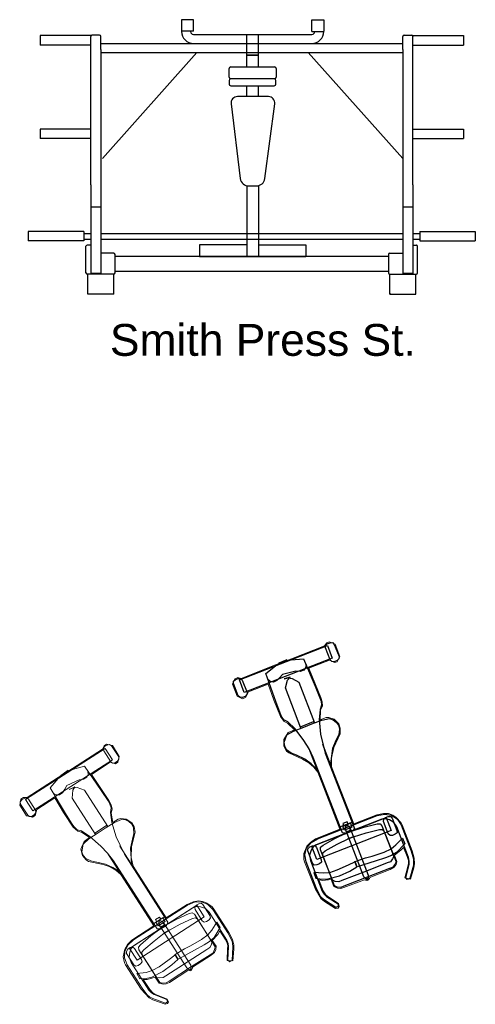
# Model space of a CAD drawing. Header units: millimetres. Extents: x 217.8 to 250.3, y 155.3 to 171.1.
# Tile 16 of 35: x 230.9 to 233.2, y 159.9 to 164.8. Entities that reach past the tile are written whole.
import ezdxf

# ---------------------------------------------------------------- set-up
doc = ezdxf.new("R2010")
doc.units = ezdxf.units.MM
doc.layers.add('ARREDI_attrezzature', color=175, linetype='Continuous')
doc.layers.add('ATTREZZI', color=175, linetype='Continuous', lineweight=0)
doc.layers.add('TESTO', color=253, linetype='Continuous', lineweight=25)
doc.styles.get("Standard").update_dxf_attribs({"font": 'ARIAL.TTF'})

msp = doc.modelspace()

# ---------------------------------------------------------------- linework, layer by layer
at = {"layer": 'ARREDI_attrezzature'}
for p, q in [((231.7212, 164.8439), (231.7212, 164.7855)), ((231.7808, 164.8439), (231.7212, 164.8439)), ((231.7808, 164.7855), (231.7808, 164.8439)), ((232.3769, 164.7843), (232.3769, 164.8439)), ((232.3769, 164.8439), (232.4365, 164.8439)), ((232.4365, 164.8439), (232.4365, 164.7855)), ((231.7808, 164.7855), (231.7212, 164.7855)), ((231.7808, 164.7694), (232.049, 164.7694)), ((232.049, 164.7247), (232.049, 164.7694)), ((232.049, 164.7694), (232.0788, 164.7694)), ((232.0788, 164.7694), (232.1086, 164.7694)), ((232.1086, 164.7247), (232.1086, 164.7694)), ((232.1086, 164.7694), (232.3769, 164.7694)), ((232.3769, 164.7843), (232.4352, 164.7843)), ((231.7808, 164.7247), (232.049, 164.7247)), ((232.049, 164.6651), (232.049, 164.7247)), ((232.049, 164.7247), (232.0788, 164.7247)), ((232.0788, 164.7247), (232.1086, 164.7247)), ((232.1086, 164.6651), (232.1086, 164.7247)), ((232.1086, 164.7247), (232.3769, 164.7247)), ((232.0788, 164.6651), (232.049, 164.6651)), ((232.049, 164.6651), (232.0788, 164.6651)), ((232.049, 164.6055), (232.049, 164.6651)), ((232.1086, 164.6651), (232.0788, 164.6651)), ((232.0788, 164.6651), (232.1086, 164.6651)), ((232.1086, 164.6055), (232.1086, 164.6651)), ((231.9602, 164.5554), (231.9602, 164.598)), ((231.9687, 164.6065), (232.189, 164.6065)), ((232.1974, 164.598), (232.1974, 164.5554)), ((231.9602, 164.5554), (231.9602, 164.5554)), ((231.9602, 164.5385), (231.9602, 164.5203)), ((231.9602, 164.5385), (231.9602, 164.5385)), ((232.189, 164.547), (231.9687, 164.547)), ((232.1872, 164.547), (231.9687, 164.547)), ((232.1957, 164.5203), (232.1957, 164.5385)), ((231.9687, 164.5118), (232.1872, 164.5118)), ((232.049, 164.4572), (232.049, 164.5118)), ((232.1086, 164.4572), (232.1086, 164.5118)), ((232.1579, 164.4572), (232.0026, 164.4572)), ((231.9702, 164.4206), (232.0161, 164.045)), ((232.1406, 164.045), (232.19, 164.4206)), ((232.049, 164.0094), (232.049, 163.6518)), ((232.0602, 164.0084), (232.0989, 164.0084)), ((232.0602, 164.0084), (232.0602, 164.0084)), ((232.1086, 164.0094), (232.1086, 163.6518)), ((231.8106, 163.7114), (231.8106, 163.6518)), ((232.049, 163.7114), (231.8106, 163.7114)), ((232.1086, 163.7114), (232.3471, 163.7114)), ((232.3471, 163.7114), (232.3471, 163.6518)), ((232.3471, 163.6518), (231.8106, 163.6518)), ((232.0122, 161.5239), (232.4553, 161.6961)), ((232.4452, 161.6976), (232.4545, 161.7053)), ((232.4458, 161.6856), (232.4452, 161.6976)), ((232.4698, 161.6239), (232.4458, 161.6856)), ((232.4545, 161.7053), (232.4687, 161.7109)), ((232.4553, 161.6961), (232.4798, 161.6333)), ((232.4687, 161.7109), (232.4808, 161.7115)), ((232.4808, 161.7115), (232.4897, 161.7026)), ((232.4897, 161.7026), (232.5136, 161.641)), ((232.4798, 161.6333), (232.0366, 161.4611)), ((232.1937, 161.5944), (232.2514, 161.6251)), ((232.2099, 161.6075), (232.2727, 161.6251)), ((232.2514, 161.6251), (232.2099, 161.6075)), ((232.2727, 161.6251), (232.3354, 161.629)), ((232.3354, 161.629), (232.394, 161.4921)), ((232.477, 161.6158), (232.4698, 161.6239)), ((232.5037, 161.6207), (232.4895, 161.6152)), ((232.5126, 161.6296), (232.5037, 161.6207)), ((232.5136, 161.641), (232.5126, 161.6296)), ((232.1444, 161.5562), (232.1937, 161.5944)), ((232.2965, 161.5675), (232.2292, 161.5509)), ((232.3187, 161.5665), (232.2965, 161.5675)), ((232.3369, 161.5723), (232.3187, 161.5665)), ((232.3456, 161.5852), (232.3369, 161.5723)), ((232.3476, 161.601), (232.3456, 161.5852)), ((232.4895, 161.6152), (232.477, 161.6158)), ((231.9825, 161.5055), (231.9831, 161.5181)), ((231.9831, 161.5181), (231.9924, 161.5258)), ((231.9924, 161.5258), (232.0054, 161.5308)), ((232.0054, 161.5308), (232.0175, 161.5314)), ((232.0366, 161.4611), (232.0122, 161.5239)), ((232.0175, 161.5314), (232.0264, 161.5226)), ((232.0264, 161.5226), (232.0504, 161.4609)), ((232.1952, 161.4149), (232.1444, 161.5562)), ((232.1669, 161.5158), (232.1543, 161.5273)), ((232.2005, 161.5207), (232.1832, 161.5126)), ((232.2151, 161.5359), (232.2005, 161.5207)), ((232.2292, 161.5509), (232.2151, 161.5359)), ((232.2678, 161.5372), (232.2375, 161.5295)), ((232.2375, 161.5295), (232.2579, 161.5334)), ((232.2434, 161.4841), (232.2544, 161.5225)), ((232.2544, 161.5225), (232.2678, 161.5372)), ((232.2579, 161.5334), (232.2777, 161.5315)), ((232.2777, 161.5315), (232.3113, 161.5118)), ((232.0065, 161.4439), (231.9825, 161.5055)), ((232.1832, 161.5126), (232.1669, 161.5158)), ((232.3222, 161.2813), (232.2434, 161.4841)), ((232.3113, 161.5118), (232.3906, 161.3078)), ((232.394, 161.4921), (232.4178, 161.4344)), ((232.0149, 161.4362), (232.0065, 161.4439)), ((232.0274, 161.4356), (232.0149, 161.4362)), ((232.0405, 161.4407), (232.0274, 161.4356)), ((232.0493, 161.4496), (232.0405, 161.4407)), ((232.0504, 161.4609), (232.0493, 161.4496)), ((232.4178, 161.4344), (232.4231, 161.4174)), ((232.2166, 161.3563), (232.1952, 161.4149)), ((232.4179, 161.3744), (232.4139, 161.3251)), ((232.4257, 161.3966), (232.4179, 161.3744)), ((232.4231, 161.4174), (232.4257, 161.3966)), ((232.2243, 161.3401), (232.2166, 161.3563)), ((232.2364, 161.323), (232.2243, 161.3401)), ((232.2566, 161.3131), (232.2364, 161.323)), ((232.3764, 161.3023), (232.4273, 161.3221)), ((232.4139, 161.3251), (232.4212, 161.2501)), ((232.4273, 161.3221), (232.4652, 161.33)), ((232.4652, 161.33), (232.4841, 161.3237)), ((232.4841, 161.3237), (232.4995, 161.312)), ((232.2922, 161.2778), (232.2566, 161.3131)), ((232.2843, 161.2665), (232.3364, 161.2868)), ((232.337, 161.2188), (232.2922, 161.2778)), ((232.3194, 161.2884), (232.3854, 161.314)), ((232.3222, 161.2813), (232.3194, 161.2884)), ((232.3364, 161.2868), (232.3764, 161.3023)), ((232.3854, 161.314), (232.3882, 161.3069)), ((232.4995, 161.312), (232.5112, 161.296)), ((232.5112, 161.296), (232.5162, 161.2761)), ((232.5162, 161.2761), (232.5119, 161.2485)), ((232.2379, 161.2103), (232.251, 161.2468)), ((232.251, 161.2468), (232.2843, 161.2665)), ((232.4212, 161.2501), (232.4444, 161.1554)), ((232.4991, 161.2217), (232.4803, 161.1789)), ((232.5119, 161.2485), (232.4991, 161.2217)), ((232.24, 161.1907), (232.2379, 161.2103)), ((232.2498, 161.1726), (232.24, 161.1907)), ((232.2728, 161.1556), (232.2498, 161.1726)), ((232.3628, 161.1769), (232.337, 161.2188)), ((232.3839, 161.1333), (232.3628, 161.1769)), ((232.5159, 160.7828), (232.3628, 161.1769)), ((232.3637, 161.1746), (232.3628, 161.1769)), ((232.3639, 161.1746), (232.3637, 161.1746)), ((232.4321, 161.2011), (232.4297, 161.2002)), ((232.4297, 161.2002), (232.5819, 160.8084)), ((232.4803, 161.1789), (232.4708, 161.1015)), ((232.3003, 161.1445), (232.2728, 161.1556)), ((232.342, 161.1252), (232.3003, 161.1445)), ((232.3741, 161.1022), (232.342, 161.1252)), ((232.5309, 160.7546), (232.3839, 161.1333)), ((232.4444, 161.1554), (232.5915, 160.7767)), ((232.4024, 161.0749), (232.3741, 161.1022)), ((232.4117, 161.0615), (232.4024, 161.0749)), ((232.4708, 161.1015), (232.4737, 161.0799)), ((232.376, 160.6861), (232.7503, 160.8316)), ((232.4047, 160.7246), (232.7055, 160.8415)), ((232.7055, 160.8415), (232.7422, 160.8489)), ((232.7486, 160.8255), (232.729, 160.8233)), ((232.7387, 160.823), (232.7475, 160.8319)), ((232.7422, 160.8489), (232.7771, 160.8434)), ((232.7475, 160.8319), (232.7617, 160.8374)), ((232.767, 160.8203), (232.7486, 160.8255)), ((232.7503, 160.8316), (232.7757, 160.7664)), ((232.7617, 160.8374), (232.7742, 160.8368)), ((232.7742, 160.8368), (232.7815, 160.8287)), ((232.7771, 160.8434), (232.8062, 160.8247)), ((232.7815, 160.8287), (232.8054, 160.767)), ((232.8062, 160.8247), (232.8263, 160.7942)), ((232.729, 160.8233), (232.3985, 160.6949)), ((232.5819, 160.8084), (232.5159, 160.7828)), ((232.5325, 160.7883), (232.5597, 160.7989)), ((232.5403, 160.7681), (232.5325, 160.7883)), ((232.5551, 160.8107), (232.533, 160.8022)), ((232.533, 160.8022), (232.5376, 160.7903)), ((232.5376, 160.7903), (232.5708, 160.8032)), ((232.5676, 160.7787), (232.5403, 160.7681)), ((232.5559, 160.7957), (232.5448, 160.7913)), ((232.5448, 160.7913), (232.5585, 160.7912)), ((232.5787, 160.7831), (232.5455, 160.7702)), ((232.5458, 160.7726), (232.5459, 160.7863)), ((232.5459, 160.7863), (232.5559, 160.7957)), ((232.5597, 160.7989), (232.5551, 160.8107)), ((232.5585, 160.7912), (232.5679, 160.7812)), ((232.5717, 160.768), (232.5676, 160.7787)), ((232.5679, 160.7812), (232.661, 160.5416)), ((232.5708, 160.8032), (232.5787, 160.7831)), ((232.576, 160.7638), (232.6383, 160.7826)), ((232.5915, 160.7767), (232.5855, 160.7675)), ((232.6383, 160.7826), (232.7056, 160.7992)), ((232.7056, 160.7992), (232.7205, 160.7995)), ((232.7205, 160.7995), (232.7298, 160.7895)), ((232.7298, 160.7895), (232.7893, 160.6365)), ((232.7376, 160.8117), (232.7387, 160.823)), ((232.7616, 160.75), (232.7376, 160.8117)), ((232.7898, 160.8074), (232.767, 160.8203)), ((232.8054, 160.7848), (232.7898, 160.8074)), ((232.8641, 160.6301), (232.8054, 160.7848)), ((232.8263, 160.7942), (232.877, 160.6638)), ((232.7757, 160.7664), (232.4013, 160.6209)), ((232.4332, 160.6934), (232.4929, 160.7261)), ((232.4929, 160.7261), (232.5515, 160.7544)), ((232.5039, 160.6977), (232.5626, 160.7259)), ((232.5427, 160.7523), (232.5309, 160.7546)), ((232.5805, 160.7629), (232.5413, 160.7476)), ((232.5413, 160.7476), (232.55, 160.7511)), ((232.55, 160.7511), (232.5427, 160.7523)), ((232.5455, 160.7702), (232.5496, 160.7595)), ((232.6389, 160.5331), (232.5458, 160.7726)), ((232.58, 160.7654), (232.5475, 160.7528)), ((232.5475, 160.7528), (232.576, 160.7638)), ((232.5496, 160.7595), (232.5717, 160.768)), ((232.5515, 160.7544), (232.58, 160.7654)), ((232.591, 160.737), (232.5586, 160.7243)), ((232.5586, 160.7243), (232.587, 160.7354)), ((232.5626, 160.7259), (232.591, 160.737)), ((232.5855, 160.7675), (232.5805, 160.7629)), ((232.587, 160.7354), (232.6494, 160.7542)), ((232.6494, 160.7542), (232.7166, 160.7707)), ((232.7166, 160.7707), (232.7315, 160.7711)), ((232.7315, 160.7711), (232.7404, 160.7622)), ((232.7404, 160.7622), (232.8004, 160.6081)), ((232.7705, 160.7412), (232.7616, 160.75)), ((232.7825, 160.7417), (232.7705, 160.7412)), ((232.7967, 160.7473), (232.7825, 160.7417)), ((232.806, 160.755), (232.7967, 160.7473)), ((232.7998, 160.6938), (232.8332, 160.7273)), ((232.8054, 160.767), (232.806, 160.755)), ((232.8332, 160.7273), (232.8442, 160.6988)), ((232.3418, 160.6442), (232.3506, 160.6777)), ((232.3506, 160.6777), (232.3726, 160.7053)), ((232.3572, 160.6748), (232.366, 160.6836)), ((232.366, 160.6836), (232.3803, 160.6892)), ((232.3726, 160.7053), (232.4047, 160.7246)), ((232.3838, 160.6837), (232.3737, 160.6675)), ((232.4013, 160.6209), (232.376, 160.6861)), ((232.3803, 160.6892), (232.3928, 160.6886)), ((232.3985, 160.6949), (232.3838, 160.6837)), ((232.3928, 160.6886), (232.4, 160.6805)), ((232.4, 160.6805), (232.424, 160.6188)), ((232.4207, 160.6694), (232.4208, 160.6831)), ((232.4208, 160.6831), (232.4332, 160.6934)), ((232.4443, 160.6649), (232.5039, 160.6977)), ((232.7757, 160.6749), (232.7998, 160.6938)), ((232.8442, 160.6988), (232.8037, 160.6558)), ((232.3476, 160.6082), (232.3418, 160.6442)), ((232.3561, 160.6634), (232.3572, 160.6748)), ((232.3801, 160.6018), (232.3561, 160.6634)), ((232.3737, 160.6675), (232.3656, 160.6425)), ((232.3656, 160.6425), (232.3694, 160.6153)), ((232.4802, 160.5164), (232.4207, 160.6694)), ((232.4313, 160.6421), (232.4319, 160.6547)), ((232.4912, 160.488), (232.4313, 160.6421)), ((232.4319, 160.6547), (232.4443, 160.6649)), ((232.5948, 160.6101), (232.6463, 160.6287)), ((232.6463, 160.6287), (232.6797, 160.6376)), ((232.6797, 160.6376), (232.7403, 160.6571)), ((232.7474, 160.6284), (232.695, 160.6122)), ((232.7403, 160.6571), (232.7757, 160.6749)), ((232.777, 160.64), (232.7474, 160.6284)), ((232.8037, 160.6558), (232.777, 160.64)), ((232.7893, 160.6365), (232.7835, 160.6234)), ((232.867, 160.6121), (232.8641, 160.6301)), ((232.877, 160.6638), (232.8886, 160.6233)), ((232.3983, 160.4778), (232.3476, 160.6082)), ((232.3694, 160.6153), (232.4293, 160.4612)), ((232.389, 160.5929), (232.3801, 160.6018)), ((232.4011, 160.5935), (232.389, 160.5929)), ((232.4153, 160.5991), (232.4011, 160.5935)), ((232.4246, 160.6068), (232.4153, 160.5991)), ((232.424, 160.6188), (232.4246, 160.6068)), ((232.5603, 160.5913), (232.5031, 160.5663)), ((232.5921, 160.6077), (232.5603, 160.5913)), ((232.5673, 160.5626), (232.6038, 160.5835)), ((232.5932, 160.6108), (232.5921, 160.6077)), ((232.6038, 160.5835), (232.5932, 160.6108)), ((232.6049, 160.584), (232.5948, 160.6101)), ((232.695, 160.6122), (232.6049, 160.584)), ((232.7559, 160.6031), (232.6519, 160.5627)), ((232.7725, 160.6095), (232.7559, 160.6031)), ((232.7835, 160.5811), (232.7669, 160.5746)), ((232.7835, 160.6234), (232.7725, 160.6095)), ((232.7946, 160.5949), (232.7835, 160.5811)), ((232.8004, 160.6081), (232.7946, 160.5949)), ((232.8497, 160.5303), (232.8666, 160.5956)), ((232.8666, 160.5956), (232.867, 160.6121)), ((232.8878, 160.5902), (232.8697, 160.5245)), ((232.889, 160.6084), (232.8878, 160.5902)), ((232.8886, 160.6233), (232.889, 160.6084)), ((232.4337, 160.5516), (232.386, 160.5549)), ((232.386, 160.5549), (232.3971, 160.5265)), ((232.4654, 160.5544), (232.4337, 160.5516)), ((232.4573, 160.5226), (232.5165, 160.5388)), ((232.5031, 160.5663), (232.4654, 160.5544)), ((232.5165, 160.5388), (232.5673, 160.5626)), ((232.6519, 160.5627), (232.5274, 160.5143)), ((232.663, 160.5343), (232.5385, 160.4858)), ((232.6482, 160.5231), (232.6389, 160.5331)), ((232.6609, 160.5279), (232.6509, 160.5186)), ((232.661, 160.5416), (232.6609, 160.5279)), ((232.7669, 160.5746), (232.663, 160.5343)), ((232.8567, 160.5194), (232.8497, 160.5303)), ((232.3971, 160.5265), (232.4275, 160.5219)), ((232.4275, 160.5219), (232.4573, 160.5226)), ((232.4934, 160.5106), (232.4802, 160.5164)), ((232.5044, 160.4822), (232.4912, 160.488)), ((232.512, 160.5083), (232.4934, 160.5106)), ((232.5231, 160.4799), (232.5044, 160.4822)), ((232.5274, 160.5143), (232.512, 160.5083)), ((232.5385, 160.4858), (232.5231, 160.4799)), ((232.6619, 160.5229), (232.6482, 160.5231)), ((232.6509, 160.5186), (232.6619, 160.5229)), ((232.8697, 160.5245), (232.8567, 160.5194)), ((232.4171, 160.44), (232.3983, 160.4778)), ((232.4257, 160.4284), (232.4171, 160.44)), ((232.4293, 160.4612), (232.4393, 160.4459)), ((232.4393, 160.4459), (232.4508, 160.434)), ((232.4508, 160.434), (232.5086, 160.3978)), ((232.44, 160.4162), (232.4257, 160.4284)), ((232.4977, 160.3799), (232.44, 160.4162)), ((232.5096, 160.3845), (232.4977, 160.3799)), ((232.5086, 160.3978), (232.5096, 160.3845))]:
    msp.add_line(p, q, dxfattribs=at)
at = {"layer": 'ARREDI_attrezzature', "linetype": 'Continuous'}
for p, q in [((231.0097, 164.7638), (231.0097, 164.7162)), ((231.0605, 164.7638), (231.0097, 164.7638)), ((231.1113, 164.7638), (231.0605, 164.7638)), ((231.2637, 164.7638), (231.1113, 164.7638)), ((231.2637, 164.7638), (231.2637, 164.7593)), ((231.2637, 164.0141), (231.2637, 164.7593)), ((231.3084, 164.7654), (231.2698, 164.7654)), ((231.3145, 164.6933), (231.3145, 164.7593)), ((232.8346, 164.6933), (232.8346, 164.7593)), ((232.8407, 164.7654), (232.8793, 164.7654)), ((232.8854, 164.7638), (233.0378, 164.7638)), ((232.8854, 164.7638), (232.8854, 164.7593)), ((232.8854, 164.0141), (232.8854, 164.7593)), ((233.0378, 164.7638), (233.0886, 164.7638)), ((233.0886, 164.7638), (233.1394, 164.7638)), ((233.1394, 164.7638), (233.1394, 164.7162)), ((231.0605, 164.7162), (231.0097, 164.7162)), ((231.1113, 164.7162), (231.0605, 164.7162)), ((231.2637, 164.7162), (231.1113, 164.7162)), ((231.3145, 164.7241), (232.8346, 164.7241)), ((231.3145, 164.6933), (231.3145, 164.0141)), ((232.8346, 164.6933), (232.8346, 164.0141)), ((232.8854, 164.7162), (233.0378, 164.7162)), ((233.0378, 164.7162), (233.0886, 164.7162)), ((233.0886, 164.7162), (233.1394, 164.7162)), ((231.3145, 164.6797), (232.8346, 164.6797)), ((231.7986, 164.6797), (231.3231, 164.1462)), ((232.3591, 164.6797), (232.8346, 164.1462)), ((231.0097, 164.2939), (231.0097, 164.2463)), ((231.0605, 164.2939), (231.0097, 164.2939)), ((231.2637, 164.2939), (231.0605, 164.2939)), ((232.8854, 164.2939), (233.0886, 164.2939)), ((233.0886, 164.2939), (233.1394, 164.2939)), ((233.1394, 164.2939), (233.1394, 164.2463)), ((231.0605, 164.2463), (231.0097, 164.2463)), ((231.2637, 164.2463), (231.0605, 164.2463)), ((232.8854, 164.2463), (233.0886, 164.2463)), ((233.0886, 164.2463), (233.1394, 164.2463)), ((231.2637, 164.0141), (231.2637, 163.902)), ((231.3145, 164.0141), (231.3145, 163.902)), ((232.8346, 164.0141), (232.8346, 163.902)), ((232.8854, 164.0141), (232.8854, 163.902)), ((231.2637, 163.902), (231.2698, 163.902)), ((231.2637, 163.902), (231.2637, 163.5683)), ((231.2698, 163.902), (231.3145, 163.902)), ((231.2698, 163.902), (231.3084, 163.902)), ((231.3145, 163.902), (231.3145, 163.5683)), ((232.8346, 163.902), (232.8407, 163.902)), ((232.8346, 163.902), (232.8346, 163.5683)), ((232.8376, 163.902), (232.8854, 163.902)), ((232.8854, 163.902), (232.8854, 163.5683)), ((230.9494, 163.7788), (230.9494, 163.7311)), ((231.2288, 163.7788), (230.9494, 163.7788)), ((231.2288, 163.7788), (231.2288, 163.7311)), ((231.2288, 163.7692), (231.2637, 163.7692)), ((231.3145, 163.7692), (232.8346, 163.7692)), ((232.8854, 163.7692), (232.9203, 163.7692)), ((232.9203, 163.7788), (232.9203, 163.7311)), ((232.9203, 163.7788), (233.1997, 163.7788)), ((233.1997, 163.7788), (233.1997, 163.7311)), ((231.2288, 163.7311), (230.9494, 163.7311)), ((231.2288, 163.7407), (231.2637, 163.7407)), ((231.2399, 163.5707), (231.2399, 163.7043)), ((231.2622, 163.7105), (231.2462, 163.7105)), ((231.3145, 163.7407), (232.8346, 163.7407)), ((232.8854, 163.7407), (232.9203, 163.7407)), ((232.8869, 163.7105), (232.9029, 163.7105)), ((232.9091, 163.5707), (232.9091, 163.7043)), ((232.9203, 163.7311), (233.1997, 163.7311)), ((231.3167, 163.6692), (231.3151, 163.6692)), ((231.3722, 163.6692), (231.3167, 163.6692)), ((231.3786, 163.6692), (231.3722, 163.6692)), ((231.3798, 163.6692), (231.3786, 163.6692)), ((231.386, 163.5707), (231.386, 163.663)), ((231.386, 163.6549), (232.7631, 163.6549)), ((232.7631, 163.663), (232.7631, 163.5707)), ((232.7693, 163.6692), (232.8276, 163.6692)), ((232.8276, 163.6692), (232.834, 163.6692)), ((231.3852, 163.5976), (231.3852, 163.5942)), ((231.3798, 163.5644), (231.2462, 163.5644)), ((231.2495, 163.4629), (231.2495, 163.5644)), ((231.2637, 163.5683), (231.3145, 163.5683)), ((231.3084, 163.5683), (231.2698, 163.5683)), ((231.3145, 163.5683), (231.3084, 163.5683)), ((231.3795, 163.4629), (231.3795, 163.5644)), ((231.386, 163.5787), (232.7631, 163.5787)), ((232.7693, 163.5644), (232.9029, 163.5644)), ((232.7695, 163.4629), (232.7695, 163.5644)), ((232.8793, 163.5683), (232.8346, 163.5683)), ((232.8854, 163.5683), (232.8407, 163.5683)), ((232.8996, 163.4629), (232.8996, 163.5644)), ((231.2495, 163.4661), (231.2525, 163.4661)), ((231.3795, 163.4628), (231.2495, 163.4628)), ((231.3765, 163.4661), (231.3795, 163.4661)), ((232.7726, 163.4661), (232.7695, 163.4661)), ((232.7696, 163.4628), (232.8996, 163.4628)), ((232.8996, 163.4661), (232.8965, 163.4661))]:
    msp.add_line(p, q, dxfattribs=at)
for centre, radius, start, end in [((231.2698, 164.7593), 0.0061, 90, 180), ((231.3084, 164.7593), 0.0061, 0, 90), ((232.8407, 164.7593), 0.0061, 90, 180), ((232.8793, 164.7593), 0.0061, 0, 90), ((231.2462, 163.7043), 0.00622, 90, 180), ((232.9029, 163.7043), 0.00622, 45, 90), ((232.9029, 163.7043), 0.00622, 0, 90), ((231.3798, 163.663), 0.00622, 45, 90), ((231.3798, 163.663), 0.00622, 0, 90), ((232.7693, 163.663), 0.00622, 90, 180), ((231.2462, 163.5707), 0.00622, 180, 270), ((231.3798, 163.5707), 0.00622, 270, 0), ((232.7693, 163.5707), 0.00622, 180, 225), ((232.7693, 163.5707), 0.00622, 180, 270), ((232.9029, 163.5707), 0.00622, 270, 0)]:
    msp.add_arc(centre, radius, start, end, dxfattribs=at)
at = {"layer": 'ARREDI_attrezzature'}
for centre, radius, start, end in [((231.7808, 164.7843), 0.0596, 180, 270), ((231.7808, 164.7843), 0.0149, 180, 270), ((232.3769, 164.7843), 0.0596, 270, 0), ((232.3769, 164.7843), 0.0149, 270, 0), ((232.4352, 164.7855), 0.00124, 270, 0), ((231.9687, 164.598), 0.00844, 90, 180), ((232.189, 164.598), 0.00844, 0, 90), ((231.9687, 164.5554), 0.00844, 180, 270), ((231.9687, 164.5385), 0.00844, 90, 180), ((232.1872, 164.5385), 0.00844, 0, 90), ((232.189, 164.5554), 0.00844, 270, 0), ((231.9687, 164.5203), 0.00844, 180, 270), ((232.1872, 164.5203), 0.00844, 270, 360), ((232.0026, 164.4246), 0.0326, 90, 186.9728), ((232.1579, 164.4249), 0.0324, 352.5123, 90), ((232.0576, 164.0501), 0.0418, 186.9728, 273.6213), ((232.0989, 164.0505), 0.042, 270, 352.5123)]:
    msp.add_arc(centre, radius, start, end, dxfattribs=at)
at = {"layer": 'ATTREZZI'}
for p, q in [((232.2749, 161.6301), (232.4409, 161.6946)), ((232.4409, 161.6946), (232.4526, 161.7101)), ((232.4526, 161.7101), (232.4657, 161.7151)), ((232.4657, 161.7151), (232.4937, 161.7028)), ((232.4937, 161.7028), (232.5172, 161.6423)), ((232.1946, 161.5989), (232.2749, 161.6301)), ((232.4662, 161.6225), (232.3618, 161.582)), ((232.4914, 161.6105), (232.4662, 161.6225)), ((232.5172, 161.6423), (232.5044, 161.6155)), ((232.0215, 161.5316), (232.1946, 161.5989)), ((232.3618, 161.582), (232.4214, 161.4358)), ((232.5044, 161.6155), (232.4914, 161.6105)), ((231.977, 161.502), (231.9894, 161.53)), ((231.9894, 161.53), (232.0036, 161.5356)), ((232.0036, 161.5356), (232.0215, 161.5316)), ((232.0005, 161.4416), (231.977, 161.502)), ((232.1571, 161.5024), (232.0575, 161.4637)), ((232.1856, 161.422), (232.1571, 161.5024)), ((232.0285, 161.4292), (232.0005, 161.4416)), ((232.0428, 161.4348), (232.0285, 161.4292)), ((232.0575, 161.4637), (232.0428, 161.4348)), ((232.2191, 161.3395), (232.1856, 161.422)), ((232.4214, 161.4358), (232.4289, 161.4128)), ((232.4205, 161.3713), (232.4188, 161.3229)), ((232.4304, 161.3916), (232.4205, 161.3713)), ((232.4289, 161.4128), (232.4304, 161.3916)), ((232.238, 161.3154), (232.2191, 161.3395)), ((232.4188, 161.3229), (232.4497, 161.3349)), ((232.4497, 161.3349), (232.4622, 161.3343)), ((232.4622, 161.3343), (232.4884, 161.3267)), ((232.4884, 161.3267), (232.5129, 161.3021)), ((232.2549, 161.307), (232.238, 161.3154)), ((232.2888, 161.2724), (232.2549, 161.307)), ((232.2584, 161.2592), (232.2888, 161.2724)), ((232.5129, 161.3021), (232.52, 161.2803)), ((232.52, 161.2803), (232.5198, 161.2529)), ((232.2352, 161.2243), (232.2584, 161.2592)), ((232.236, 161.1905), (232.2352, 161.2243)), ((232.5198, 161.2529), (232.4877, 161.1845)), ((230.9363, 160.9224), (231.3364, 161.1792)), ((231.1726, 161.0786), (231.3225, 161.1749)), ((231.3225, 161.1749), (231.331, 161.1924)), ((231.3261, 161.1787), (231.3337, 161.1881)), ((231.3291, 161.167), (231.3261, 161.1787)), ((231.331, 161.1924), (231.3427, 161.1999)), ((231.3337, 161.1881), (231.3466, 161.1963)), ((231.3364, 161.1792), (231.3728, 161.1225)), ((231.3427, 161.1999), (231.3726, 161.1934)), ((231.3466, 161.1963), (231.3583, 161.1993)), ((231.3583, 161.1993), (231.3687, 161.1924)), ((231.3687, 161.1924), (231.4045, 161.1367)), ((231.3726, 161.1934), (231.4077, 161.1388)), ((232.2497, 161.1658), (232.236, 161.1905)), ((232.4877, 161.1845), (232.4753, 161.1319)), ((231.3728, 161.1225), (230.9727, 160.8657)), ((231.3648, 161.1113), (231.3291, 161.167)), ((231.4057, 161.1254), (231.3988, 161.115)), ((231.4077, 161.1388), (231.4005, 161.11)), ((231.4045, 161.1367), (231.4057, 161.1254)), ((232.2603, 161.1562), (232.2497, 161.1658)), ((232.3294, 161.1258), (232.2603, 161.1562)), ((232.3614, 161.1068), (232.3294, 161.1258)), ((232.4753, 161.1319), (232.4763, 161.0872)), ((231.1002, 161.0322), (231.1726, 161.0786)), ((231.1134, 161.0437), (231.1715, 161.0734)), ((231.1715, 161.0734), (231.2321, 161.0896)), ((231.2321, 161.0896), (231.3168, 160.9671)), ((231.3616, 161.1093), (231.2674, 161.0488)), ((231.3887, 161.1024), (231.3616, 161.1093)), ((231.3736, 161.1048), (231.3648, 161.1113)), ((231.3859, 161.1067), (231.3736, 161.1048)), ((231.3988, 161.115), (231.3859, 161.1067)), ((231.4005, 161.11), (231.3887, 161.1024)), ((232.3862, 161.085), (232.3614, 161.1068)), ((232.4072, 161.0591), (232.3862, 161.085)), ((232.4763, 161.0872), (232.5879, 160.7999)), ((230.9439, 160.9318), (231.1002, 161.0322)), ((231.0594, 160.9803), (231.1001, 161.0276)), ((231.1001, 161.0276), (231.1506, 161.0691)), ((231.1506, 161.0691), (231.1134, 161.0437)), ((231.2282, 161.0251), (231.2062, 161.0216)), ((231.2449, 161.0343), (231.2282, 161.0251)), ((231.2508, 161.0487), (231.2449, 161.0343)), ((231.2497, 161.0646), (231.2508, 161.0487)), ((231.2674, 161.0488), (231.3548, 160.9174)), ((232.5184, 160.7729), (232.4072, 161.0591)), ((231.1373, 160.8519), (231.0594, 160.9803)), ((231.1327, 160.9744), (231.1215, 160.9566)), ((231.1436, 160.992), (231.1327, 160.9744)), ((231.2062, 161.0216), (231.1436, 160.992)), ((231.1841, 160.9863), (231.156, 160.9727)), ((231.156, 160.9727), (231.1752, 160.9805)), ((231.1739, 160.9691), (231.1841, 160.9863)), ((231.1752, 160.9805), (231.195, 160.9826)), ((231.195, 160.9826), (231.2318, 160.97)), ((230.9062, 160.894), (230.9127, 160.9239)), ((230.9127, 160.9239), (230.9255, 160.9321)), ((230.9165, 160.9203), (230.9283, 160.9279)), ((230.9255, 160.9321), (230.9439, 160.9318)), ((230.9283, 160.9279), (230.94, 160.9308)), ((230.94, 160.9308), (230.9504, 160.924)), ((230.9504, 160.924), (230.9862, 160.8683)), ((231.0825, 160.9301), (230.9926, 160.8724)), ((231.0895, 160.9452), (231.0748, 160.9539)), ((231.1265, 160.857), (231.0825, 160.9301)), ((231.1061, 160.9453), (231.0895, 160.9452)), ((231.1215, 160.9566), (231.1061, 160.9453)), ((231.1708, 160.9293), (231.1739, 160.9691)), ((231.2883, 160.7462), (231.1708, 160.9293)), ((231.2318, 160.97), (231.35, 160.7858)), ((231.3168, 160.9671), (231.3516, 160.9153)), ((230.9412, 160.8394), (230.9062, 160.894)), ((230.9089, 160.9109), (230.9165, 160.9203)), ((230.9108, 160.8985), (230.9089, 160.9109)), ((230.9466, 160.8428), (230.9108, 160.8985)), ((230.9727, 160.8657), (230.9363, 160.9224)), ((231.3516, 160.9153), (231.3601, 160.8996)), ((231.3548, 160.9174), (231.3668, 160.8963)), ((231.3601, 160.8996), (231.3668, 160.8798)), ((231.3668, 160.8798), (231.3636, 160.8565)), ((231.3668, 160.8963), (231.3724, 160.8758)), ((231.3724, 160.8758), (231.3668, 160.854)), ((230.9711, 160.8329), (230.9412, 160.8394)), ((230.9563, 160.837), (230.9466, 160.8428)), ((230.9687, 160.8389), (230.9563, 160.837)), ((230.9805, 160.8465), (230.9687, 160.8389)), ((230.9839, 160.8411), (230.9711, 160.8329)), ((230.9874, 160.857), (230.9805, 160.8465)), ((230.9926, 160.8724), (230.9839, 160.8411)), ((230.9862, 160.8683), (230.9874, 160.857)), ((231.1756, 160.7828), (231.1265, 160.857)), ((231.1699, 160.7987), (231.1373, 160.8519)), ((231.3636, 160.8565), (231.3695, 160.8074)), ((231.3668, 160.854), (231.3747, 160.8062)), ((231.4026, 160.8241), (231.415, 160.826)), ((231.415, 160.826), (231.4421, 160.8237)), ((232.5879, 160.7999), (232.7041, 160.8451)), ((232.7041, 160.8451), (232.7368, 160.8523)), ((232.7368, 160.8523), (232.763, 160.8516)), ((232.763, 160.8516), (232.7852, 160.8438)), ((232.7852, 160.8438), (232.8018, 160.8325)), ((232.8018, 160.8325), (232.8252, 160.8075)), ((231.1806, 160.7844), (231.1699, 160.7987)), ((231.1989, 160.7629), (231.1756, 160.7828)), ((231.1959, 160.7701), (231.1806, 160.7844)), ((231.2842, 160.7526), (231.3438, 160.7909)), ((231.3012, 160.7545), (231.3372, 160.7776)), ((231.3372, 160.7776), (231.3832, 160.8071)), ((231.3438, 160.7909), (231.3479, 160.7844)), ((231.3695, 160.8074), (231.3915, 160.7353)), ((231.3747, 160.8062), (231.4026, 160.8241)), ((231.3832, 160.8071), (231.4188, 160.8224)), ((231.4188, 160.8224), (231.4385, 160.8199)), ((231.4385, 160.8199), (231.456, 160.8115)), ((231.4421, 160.8237), (231.4711, 160.8045)), ((231.456, 160.8115), (231.4706, 160.7982)), ((231.4706, 160.7982), (231.4795, 160.7797)), ((231.4711, 160.8045), (231.4824, 160.7846)), ((231.4795, 160.7797), (231.4807, 160.7518)), ((231.4824, 160.7846), (231.4876, 160.7577)), ((232.8252, 160.8075), (232.8315, 160.7949)), ((232.8315, 160.7949), (232.8822, 160.6645)), ((231.2177, 160.7644), (231.1959, 160.7701)), ((231.2172, 160.758), (231.1989, 160.7629)), ((231.2573, 160.7309), (231.2172, 160.758)), ((231.2596, 160.7368), (231.2177, 160.7644)), ((231.2302, 160.7119), (231.2573, 160.7309)), ((231.254, 160.7242), (231.3012, 160.7545)), ((231.3152, 160.6879), (231.2596, 160.7368)), ((231.2883, 160.7462), (231.2842, 160.7526)), ((231.3915, 160.7353), (231.4331, 160.6471)), ((231.4876, 160.7577), (231.4697, 160.6842)), ((231.4807, 160.7518), (231.4735, 160.723)), ((232.395, 160.725), (232.5184, 160.7729)), ((231.2143, 160.673), (231.2302, 160.7119)), ((231.2198, 160.6599), (231.2254, 160.6983)), ((231.2254, 160.6983), (231.254, 160.7242)), ((231.3488, 160.652), (231.3152, 160.6879)), ((231.4119, 160.6894), (231.4098, 160.6881)), ((231.4098, 160.6881), (231.6367, 160.3344)), ((231.4735, 160.723), (231.4636, 160.6773)), ((231.4636, 160.6773), (231.4696, 160.5995)), ((231.4697, 160.6842), (231.4681, 160.6302)), ((232.3366, 160.6504), (232.3521, 160.6878)), ((232.3521, 160.6878), (232.3693, 160.7068)), ((232.3693, 160.7068), (232.395, 160.725)), ((232.8386, 160.6817), (232.8253, 160.6669)), ((232.8566, 160.6354), (232.8386, 160.6817)), ((231.2219, 160.6401), (231.2143, 160.673)), ((231.2258, 160.6411), (231.2198, 160.6599)), ((231.2402, 160.6186), (231.2219, 160.6401)), ((231.2389, 160.6253), (231.2258, 160.6411)), ((231.3502, 160.6499), (231.3488, 160.652)), ((231.5771, 160.2962), (231.3488, 160.652)), ((231.3781, 160.6134), (231.3488, 160.652)), ((231.3503, 160.65), (231.3502, 160.6499)), ((231.4331, 160.6471), (231.6524, 160.3052)), ((231.4681, 160.6302), (231.4779, 160.5867)), ((232.3373, 160.6206), (232.3366, 160.6504)), ((232.8253, 160.6669), (232.7922, 160.6431)), ((232.7922, 160.6431), (232.8051, 160.6099)), ((232.8628, 160.616), (232.8566, 160.6354)), ((232.8822, 160.6645), (232.8925, 160.6275)), ((232.8925, 160.6275), (232.8938, 160.5994)), ((231.2648, 160.6132), (231.2389, 160.6253)), ((231.2524, 160.6113), (231.2402, 160.6186)), ((231.3263, 160.5952), (231.2524, 160.6113)), ((231.294, 160.6078), (231.2648, 160.6132)), ((231.3387, 160.5971), (231.294, 160.6078)), ((231.3614, 160.583), (231.3263, 160.5952)), ((231.3747, 160.581), (231.3387, 160.5971)), ((231.39, 160.5666), (231.3614, 160.583)), ((231.4079, 160.5599), (231.3747, 160.581)), ((231.5975, 160.2715), (231.3781, 160.6134)), ((231.4696, 160.5995), (231.4768, 160.5789)), ((231.4779, 160.5867), (231.6443, 160.3272)), ((232.3403, 160.6095), (232.3373, 160.6206)), ((232.3928, 160.4743), (232.3403, 160.6095)), ((232.7916, 160.5815), (232.7712, 160.5708)), ((232.8014, 160.5948), (232.7916, 160.5815)), ((232.8051, 160.6099), (232.8014, 160.5948)), ((232.8449, 160.5285), (232.8594, 160.586)), ((232.8594, 160.586), (232.8636, 160.5999)), ((232.8636, 160.5999), (232.8628, 160.616)), ((232.8896, 160.5786), (232.8735, 160.5218)), ((232.8938, 160.5994), (232.8896, 160.5786)), ((231.4158, 160.5453), (231.39, 160.5666)), ((231.4197, 160.5486), (231.4079, 160.5599)), ((231.5815, 160.2869), (231.4158, 160.5453)), ((232.668, 160.5307), (232.6675, 160.525)), ((232.7712, 160.5708), (232.668, 160.5307)), ((232.8735, 160.5218), (232.8449, 160.5285)), ((232.4315, 160.5152), (232.4124, 160.5187)), ((232.4124, 160.5187), (232.4341, 160.463)), ((232.4736, 160.5193), (232.4315, 160.5152)), ((232.487, 160.4849), (232.4736, 160.5193)), ((232.5067, 160.4762), (232.487, 160.4849)), ((232.5384, 160.479), (232.5221, 160.4754)), ((232.6416, 160.5191), (232.5384, 160.479)), ((232.6526, 160.5152), (232.6416, 160.5191)), ((232.6579, 160.5159), (232.6526, 160.5152)), ((232.6675, 160.525), (232.6574, 160.5157)), ((232.6574, 160.5157), (232.6579, 160.5159)), ((232.424, 160.4222), (232.3928, 160.4743)), ((232.4341, 160.463), (232.4471, 160.4435)), ((232.4471, 160.4435), (232.4555, 160.4359)), ((232.4555, 160.4359), (232.5109, 160.3987)), ((232.5221, 160.4754), (232.5067, 160.4762)), ((231.4592, 160.1736), (231.7972, 160.3905)), ((231.4797, 160.217), (231.7513, 160.3913)), ((231.6443, 160.3272), (231.7493, 160.3945)), ((231.7493, 160.3945), (231.7799, 160.4081)), ((231.7513, 160.3913), (231.7858, 160.4059)), ((231.7967, 160.3842), (231.7779, 160.3782)), ((231.7799, 160.4081), (231.8057, 160.4126)), ((231.7858, 160.4059), (231.8211, 160.4074)), ((231.7875, 160.3798), (231.7944, 160.3902)), ((231.7887, 160.3685), (231.7875, 160.3798)), ((231.7944, 160.3902), (231.8072, 160.3985)), ((231.8158, 160.3828), (231.7967, 160.3842)), ((231.7972, 160.3905), (231.835, 160.3317)), ((231.8057, 160.4126), (231.8289, 160.4094)), ((231.8072, 160.3985), (231.8196, 160.4004)), ((231.8407, 160.3746), (231.8158, 160.3828)), ((231.8196, 160.4004), (231.8283, 160.3939)), ((231.8211, 160.4074), (231.8534, 160.3949)), ((231.8283, 160.3939), (231.8641, 160.3382)), ((231.8289, 160.4094), (231.8475, 160.4017)), ((231.8475, 160.4017), (231.8754, 160.3818)), ((231.8534, 160.3949), (231.8791, 160.369)), ((231.8754, 160.3818), (231.884, 160.3707)), ((232.4399, 160.4093), (232.424, 160.4222)), ((232.4956, 160.375), (232.4399, 160.4093)), ((232.5141, 160.3835), (232.5088, 160.376)), ((232.5109, 160.3987), (232.5141, 160.3835)), ((231.7779, 160.3782), (231.4796, 160.1867)), ((231.835, 160.3317), (231.497, 160.1147)), ((231.6367, 160.3344), (231.5771, 160.2962)), ((231.6101, 160.3313), (231.5901, 160.3185)), ((231.6169, 160.3206), (231.6101, 160.3313)), ((231.6972, 160.3203), (231.7598, 160.3499)), ((231.7598, 160.3499), (231.7743, 160.3532)), ((231.7743, 160.3532), (231.7855, 160.3452)), ((231.7855, 160.3452), (231.8741, 160.2071)), ((231.8244, 160.3128), (231.7887, 160.3685)), ((231.8605, 160.3556), (231.8407, 160.3746)), ((231.9488, 160.2157), (231.8605, 160.3556)), ((231.8641, 160.3382), (231.867, 160.3265)), ((231.8791, 160.369), (231.9547, 160.2512)), ((231.884, 160.3707), (231.9596, 160.2529)), ((232.5088, 160.376), (232.4956, 160.375)), ((231.4702, 160.2154), (231.5815, 160.2869)), ((231.5901, 160.3185), (231.597, 160.3078)), ((231.5923, 160.3048), (231.6169, 160.3206)), ((231.604, 160.2866), (231.5923, 160.3048)), ((231.597, 160.3078), (231.6269, 160.3271)), ((231.6138, 160.3167), (231.6038, 160.3102)), ((231.6038, 160.3102), (231.6173, 160.3128)), ((231.6286, 160.3024), (231.604, 160.2866)), ((231.6059, 160.3056), (231.6138, 160.3167)), ((231.6084, 160.2921), (231.6059, 160.3056)), ((231.7473, 160.0758), (231.6084, 160.2921)), ((231.6386, 160.3089), (231.6086, 160.2896)), ((231.6086, 160.2896), (231.6148, 160.28)), ((231.6444, 160.2894), (231.6091, 160.2667)), ((231.6434, 160.2918), (231.6141, 160.273)), ((231.6141, 160.273), (231.6398, 160.2895)), ((231.6148, 160.28), (231.6348, 160.2928)), ((231.6173, 160.3128), (231.6284, 160.3049)), ((231.6177, 160.2754), (231.6434, 160.2918)), ((231.6269, 160.3271), (231.6386, 160.3089)), ((231.6284, 160.3049), (231.7673, 160.0886)), ((231.6348, 160.2928), (231.6286, 160.3024)), ((231.6398, 160.2895), (231.6972, 160.3203)), ((231.6484, 160.295), (231.6444, 160.2894)), ((231.6524, 160.3052), (231.6484, 160.295)), ((231.6563, 160.2638), (231.7137, 160.2946)), ((231.7137, 160.2946), (231.7763, 160.3242)), ((231.7763, 160.3242), (231.7908, 160.3275)), ((231.7908, 160.3275), (231.8013, 160.3206)), ((231.8013, 160.3206), (231.8906, 160.1814)), ((231.8349, 160.3059), (231.8244, 160.3128)), ((231.8466, 160.3089), (231.8349, 160.3059)), ((231.8595, 160.3171), (231.8466, 160.3089)), ((231.867, 160.3265), (231.8595, 160.3171)), ((231.873, 160.2653), (231.8991, 160.3048)), ((231.8991, 160.3048), (231.9156, 160.2791)), ((231.5139, 160.1921), (231.5658, 160.236)), ((231.5658, 160.236), (231.6177, 160.2754)), ((231.5823, 160.2103), (231.6342, 160.2497)), ((231.6095, 160.2716), (231.5975, 160.2715)), ((231.6091, 160.2667), (231.6169, 160.2718)), ((231.6169, 160.2718), (231.6095, 160.2716)), ((231.6599, 160.2662), (231.6306, 160.2473)), ((231.6306, 160.2473), (231.6563, 160.2638)), ((231.6342, 160.2497), (231.6599, 160.2662)), ((231.8221, 160.2175), (231.8532, 160.242)), ((231.8532, 160.242), (231.873, 160.2653)), ((231.9034, 160.244), (231.8757, 160.2141)), ((231.9156, 160.2791), (231.8844, 160.2288)), ((231.9136, 160.2611), (231.9034, 160.244)), ((231.9404, 160.2194), (231.9136, 160.2611)), ((231.9547, 160.2512), (231.9741, 160.2138)), ((231.9596, 160.2529), (231.9771, 160.2187)), ((231.4355, 160.1705), (231.4486, 160.1925)), ((231.436, 160.1603), (231.4521, 160.1917)), ((231.4486, 160.1925), (231.4702, 160.2154)), ((231.4521, 160.1917), (231.4797, 160.217)), ((231.4796, 160.1867), (231.4673, 160.1728)), ((231.5038, 160.1796), (231.5139, 160.1921)), ((231.5304, 160.1664), (231.5823, 160.2103)), ((231.7355, 160.171), (231.7665, 160.1864)), ((231.7665, 160.1864), (231.8221, 160.2175)), ((231.8347, 160.1908), (231.7866, 160.1645)), ((231.8615, 160.208), (231.8347, 160.1908)), ((231.8844, 160.2288), (231.8615, 160.208)), ((231.8711, 160.193), (231.863, 160.1773)), ((231.8741, 160.2071), (231.8711, 160.193)), ((231.8757, 160.2141), (231.8949, 160.1841)), ((231.8906, 160.1814), (231.8876, 160.1673)), ((231.8949, 160.1841), (231.8943, 160.1686)), ((231.9503, 160.2015), (231.9404, 160.2194)), ((231.9552, 160.1986), (231.9488, 160.2157)), ((231.9543, 160.1859), (231.9503, 160.2015)), ((231.9529, 160.1715), (231.9543, 160.1859)), ((231.9544, 160.115), (231.9581, 160.1823)), ((231.9581, 160.1823), (231.9552, 160.1986)), ((231.9741, 160.2138), (231.9774, 160.1993)), ((231.9799, 160.1813), (231.9752, 160.1132)), ((231.9771, 160.2187), (231.984, 160.1914)), ((231.9774, 160.1993), (231.9799, 160.1813)), ((231.984, 160.1914), (231.984, 160.1703)), ((231.4278, 160.1308), (231.4355, 160.1705)), ((231.434, 160.1257), (231.436, 160.1603)), ((231.4431, 160.1587), (231.45, 160.1692)), ((231.4443, 160.1474), (231.4431, 160.1587)), ((231.48, 160.0917), (231.4443, 160.1474)), ((231.45, 160.1692), (231.4628, 160.1774)), ((231.4607, 160.1549), (231.4577, 160.1288)), ((231.497, 160.1147), (231.4592, 160.1736)), ((231.4673, 160.1728), (231.4607, 160.1549)), ((231.4628, 160.1774), (231.4752, 160.1793)), ((231.4752, 160.1793), (231.4839, 160.1728)), ((231.4839, 160.1728), (231.5197, 160.1172)), ((231.5064, 160.1661), (231.5038, 160.1796)), ((231.5951, 160.028), (231.5064, 160.1661)), ((231.5203, 160.1539), (231.5304, 160.1664)), ((231.5222, 160.1415), (231.5203, 160.1539)), ((231.6115, 160.0023), (231.5222, 160.1415)), ((231.6866, 160.1397), (231.6587, 160.1172)), ((231.687, 160.1429), (231.6866, 160.1397)), ((231.7028, 160.1183), (231.687, 160.1429)), ((231.6888, 160.1425), (231.7355, 160.171)), ((231.7039, 160.119), (231.6888, 160.1425)), ((231.7866, 160.1645), (231.7039, 160.119)), ((231.8481, 160.1677), (231.7542, 160.1075)), ((231.8645, 160.142), (231.7707, 160.0818)), ((231.8694, 160.1391), (231.7763, 160.0793)), ((231.863, 160.1773), (231.8481, 160.1677)), ((231.8795, 160.1516), (231.8645, 160.142)), ((231.8873, 160.1536), (231.8694, 160.1391)), ((231.8876, 160.1673), (231.8795, 160.1516)), ((231.8943, 160.1686), (231.8873, 160.1536)), ((231.9502, 160.1122), (231.9529, 160.1715)), ((231.984, 160.1703), (231.9794, 160.1114)), ((231.4343, 160.1017), (231.4278, 160.1308)), ((231.4469, 160.0916), (231.434, 160.1257)), ((231.4394, 160.0914), (231.4343, 160.1017)), ((231.5178, 159.9693), (231.4394, 160.0914)), ((231.5225, 159.9738), (231.4469, 160.0916)), ((231.4577, 160.1288), (231.4668, 160.1029)), ((231.4668, 160.1029), (231.5562, 159.9637)), ((231.4905, 160.0848), (231.48, 160.0917)), ((231.5022, 160.0878), (231.4905, 160.0848)), ((231.5151, 160.0961), (231.5022, 160.0878)), ((231.5226, 160.1055), (231.5151, 160.0961)), ((231.5197, 160.1172), (231.5226, 160.1055)), ((231.6587, 160.1172), (231.6076, 160.0814)), ((231.6263, 160.0571), (231.6713, 160.0905)), ((231.7542, 160.1075), (231.6418, 160.0353)), ((231.7707, 160.0818), (231.6583, 160.0096)), ((231.6713, 160.0905), (231.7028, 160.1183)), ((231.7673, 160.0886), (231.7699, 160.0751)), ((231.9794, 160.1114), (231.9502, 160.1122)), ((231.9635, 160.1057), (231.9544, 160.115)), ((231.9752, 160.1132), (231.9635, 160.1057)), ((231.5425, 160.0532), (231.4951, 160.047)), ((231.4951, 160.047), (231.5116, 160.0213)), ((231.5731, 160.0622), (231.5425, 160.0532)), ((231.5714, 160.0294), (231.6263, 160.0571)), ((231.6076, 160.0814), (231.5731, 160.0622)), ((231.6418, 160.0353), (231.6278, 160.0264)), ((231.7527, 160.0627), (231.6596, 160.0029)), ((231.7584, 160.0679), (231.7473, 160.0758)), ((231.7643, 160.061), (231.7527, 160.0627)), ((231.7719, 160.0704), (231.7584, 160.0679)), ((231.7699, 160.0751), (231.7619, 160.064)), ((231.7619, 160.064), (231.7719, 160.0704)), ((231.7693, 160.0627), (231.7643, 160.061)), ((231.7769, 160.0736), (231.7689, 160.0624)), ((231.7689, 160.0624), (231.7693, 160.0627)), ((231.7763, 160.0793), (231.7769, 160.0736)), ((231.5116, 160.0213), (231.5424, 160.0229)), ((231.5476, 160.0172), (231.5282, 160.0168)), ((231.5282, 160.0168), (231.5605, 159.9665)), ((231.5424, 160.0229), (231.5714, 160.0294)), ((231.588, 160.0295), (231.5476, 160.0172)), ((231.608, 159.9985), (231.588, 160.0295)), ((231.6091, 160.0249), (231.5951, 160.028)), ((231.6291, 159.9939), (231.608, 159.9985)), ((231.6278, 160.0264), (231.6091, 160.0249)), ((231.6256, 159.9992), (231.6115, 160.0023)), ((231.6443, 160.0007), (231.6256, 159.9992)), ((231.6443, 159.9961), (231.6291, 159.9939)), ((231.6583, 160.0096), (231.6443, 160.0007)), ((231.6596, 160.0029), (231.6443, 159.9961)), ((231.5587, 159.9245), (231.5178, 159.9693)), ((231.5484, 159.9406), (231.5225, 159.9738)), ((231.5591, 159.9308), (231.5484, 159.9406)), ((231.5562, 159.9637), (231.569, 159.9508)), ((231.5605, 159.9665), (231.5771, 159.9499)), ((231.569, 159.9508), (231.5826, 159.9414)), ((231.5771, 159.9499), (231.5869, 159.9441)), ((231.5826, 159.9414), (231.6464, 159.9173)), ((231.5869, 159.9441), (231.6486, 159.9187)), ((231.5769, 159.915), (231.5587, 159.9245)), ((231.5756, 159.9217), (231.5591, 159.9308)), ((231.6394, 159.8977), (231.5756, 159.9217)), ((231.6382, 159.8924), (231.5769, 159.915)), ((231.651, 159.8961), (231.6382, 159.8924)), ((231.6501, 159.9046), (231.6394, 159.8977)), ((231.6464, 159.9173), (231.6501, 159.9046)), ((231.6486, 159.9187), (231.6547, 159.9045)), ((231.6547, 159.9045), (231.651, 159.8961))]:
    msp.add_line(p, q, dxfattribs=at)

# ---------------------------------------------------------------- texts
at = {"layer": 'TESTO'}
msp.add_text('Smith Press St.', height=0.16, dxfattribs=at).set_placement((231.3603, 163.1535))

doc.saveas('drawing.dxf')
